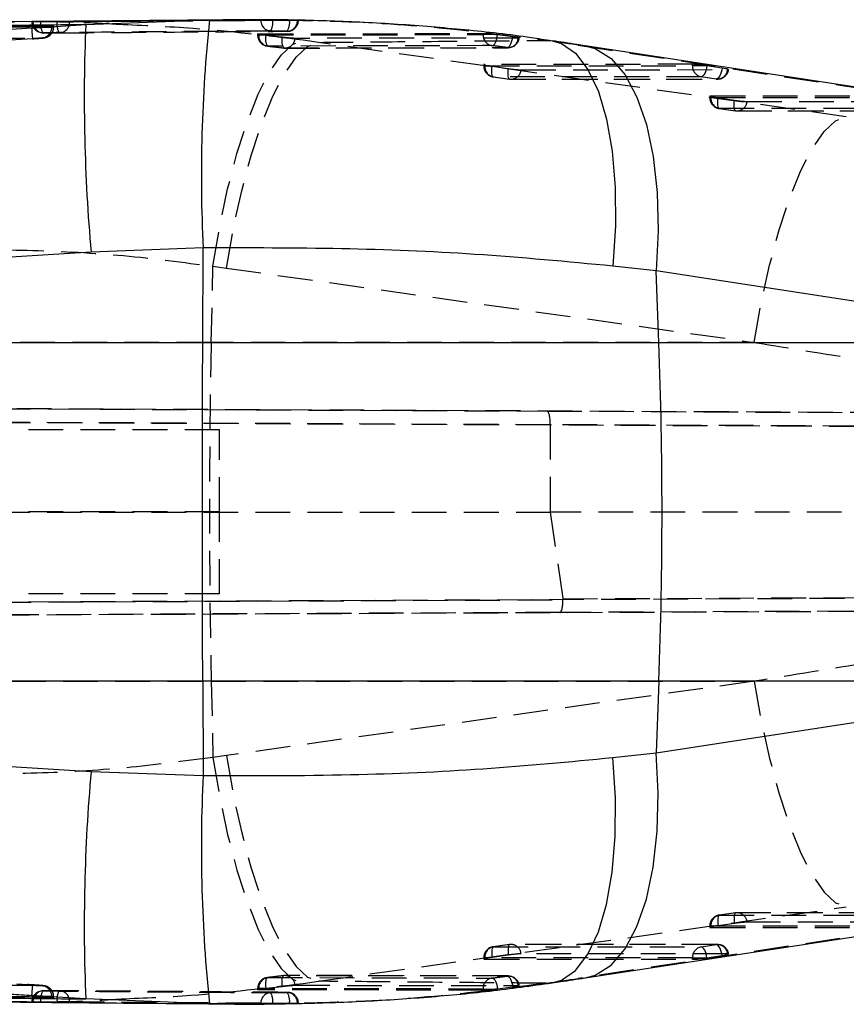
# Model space of a CAD drawing. Extents: x 30 to 368, y 7 to 290.
# Tile 10 of 13: x 306 to 336, y 135 to 171. Entities that reach past the tile are written whole.
import ezdxf

# ---------------------------------------------------------------- set-up
doc = ezdxf.new("R2010")
doc.units = 0
doc.linetypes.add('HIDDEN', pattern=[1.905, 1.27, -0.635])
doc.layers.get('0').update_dxf_attribs({"linetype": 'CONTINUOUS'})

msp = doc.modelspace()

# ---------------------------------------------------------------- linework, layer by layer
at = {"color": 7, "linetype": 'CONTINUOUS'}
for p, q in [((313.7942, 171.398), (305.3816, 171.3207)), ((308.669, 171.2198), (313.1927, 171.3921)), ((316.41, 171.3751), (316.3883, 171.375)), ((306.9997, 171.1187), (308.669, 171.2198)), ((306.9997, 171.1187), (307.0194, 171.1201)), ((307.4964, 171.1676), (307.427, 171.1693)), ((344.0291, 167.8356), (326.9262, 170.4495)), ((312.9601, 163.0543), (308.864, 162.9007)), ((312.9479, 159.6017), (312.9601, 163.0543)), ((329.5243, 162.2156), (327.9448, 162.3919)), ((329.6243, 159.6017), (329.5243, 162.2156)), ((346.6273, 159.6017), (329.5243, 162.2156)), ((254.8188, 159.6017), (312.9479, 159.6017)), ((312.9479, 159.6017), (329.6243, 159.6017)), ((329.6243, 159.6017), (346.6273, 159.6017)), ((312.9479, 147.2168), (254.8188, 147.2168)), ((329.6243, 147.2168), (312.9479, 147.2168)), ((312.9479, 147.2168), (312.9601, 143.7642)), ((329.6243, 147.2168), (329.5243, 144.6029)), ((329.5243, 144.6029), (346.6273, 147.2168)), ((346.6273, 147.2168), (329.6243, 147.2168)), ((327.9448, 144.4266), (329.5243, 144.6029)), ((308.864, 143.9178), (312.9601, 143.7642)), ((326.9262, 136.369), (344.0291, 138.9829)), ((308.669, 135.5987), (306.9997, 135.6998)), ((306.9997, 135.6998), (307.0194, 135.6984)), ((307.4964, 135.6509), (307.427, 135.6492)), ((313.1927, 135.4264), (308.669, 135.5987)), ((313.2442, 135.4269), (313.6415, 135.4237)), ((313.8007, 135.4322), (313.4823, 135.4291))]:
    msp.add_line(p, q, dxfattribs=at)
at = {"color": 8, "linetype": 'CONTINUOUS'}
for p, q in [((313.1927, 171.3921), (313.6817, 171.3884)), ((313.4823, 135.4291), (313.1927, 135.4264))]:
    msp.add_line(p, q, dxfattribs=at)
at = {"color": 7, "linetype": 'HIDDEN'}
for p, q in [((313.6817, 171.3884), (313.7942, 171.3876)), ((315.0669, 171.3945), (315.0669, 171.399)), ((315.505, 171.3945), (315.0669, 171.3945)), ((315.505, 171.3971), (316.1202, 171.3878)), ((315.505, 171.3971), (315.505, 171.3945)), ((316.1202, 171.3878), (316.2575, 171.3847)), ((316.1202, 171.3847), (316.1202, 171.3878)), ((316.2575, 171.3847), (316.1202, 171.3847)), ((306.7002, 171.3304), (306.7002, 171.329)), ((306.7767, 171.329), (306.7005, 171.329)), ((306.7767, 171.329), (306.7167, 171.3298)), ((306.7384, 171.3312), (306.7384, 171.329)), ((307.624, 171.3196), (307.0228, 171.3267)), ((307.427, 171.1435), (307.2951, 171.1418)), ((307.4992, 171.1418), (307.4992, 171.1657)), ((314.955, 170.8762), (314.955, 170.839)), ((315.1656, 170.839), (314.9557, 170.839)), ((314.9932, 170.8808), (323.1988, 170.9008)), ((314.9932, 170.8808), (314.9932, 170.839)), ((315.2602, 170.8277), (315.1656, 170.839)), ((315.8567, 170.7576), (315.2602, 170.8277)), ((317.1755, 170.5716), (316.6234, 170.6478)), ((323.1988, 170.857), (323.1988, 170.9008)), ((323.7194, 170.857), (323.1988, 170.857)), ((323.7194, 170.857), (323.7311, 170.8556)), ((323.7311, 170.8556), (324.2836, 170.7824)), ((324.5168, 170.732), (324.4837, 170.7299)), ((325.5111, 170.6446), (325.7208, 170.6316)), ((315.3157, 170.4356), (315.3206, 170.4355)), ((315.9092, 170.3666), (315.9144, 170.3665)), ((315.9585, 170.3609), (324.1199, 170.3749)), ((336.4818, 167.8544), (317.1755, 170.5716)), ((326.6781, 170.4683), (343.781, 167.8544)), ((326.6781, 170.4683), (326.9253, 170.4497)), ((323.2206, 169.7584), (323.2206, 169.7115)), ((323.4289, 169.7115), (323.2214, 169.7115)), ((330.8546, 169.7704), (323.2588, 169.7637)), ((323.2588, 169.7637), (323.2588, 169.7115)), ((323.2588, 169.7115), (330.8546, 169.7181)), ((323.5252, 169.6972), (324.1218, 169.6136)), ((324.5871, 169.5685), (332.1389, 169.5751)), ((330.8546, 169.7181), (330.8546, 169.7704)), ((331.3696, 169.7181), (330.8546, 169.7181)), ((331.9394, 169.632), (331.3868, 169.7155)), ((323.5703, 169.3094), (324.1669, 169.2259)), ((331.1722, 169.3159), (323.5763, 169.3093)), ((323.5763, 169.3093), (324.1729, 169.2258)), ((324.1729, 169.2258), (331.7247, 169.2324)), ((324.2236, 169.2219), (331.7754, 169.2285)), ((331.7247, 169.2324), (331.1722, 169.3159)), ((331.4862, 168.6013), (331.4862, 168.5543)), ((331.6945, 168.5543), (331.487, 168.5543)), ((338.5105, 168.6127), (331.5244, 168.6066)), ((331.5244, 168.6066), (331.5244, 168.5543)), ((331.5244, 168.5543), (338.5105, 168.5604)), ((331.7908, 168.54), (332.3874, 168.4565)), ((331.8359, 168.1523), (332.4325, 168.0688)), ((338.828, 168.1583), (331.8419, 168.1522)), ((331.8419, 168.1522), (332.4385, 168.0687)), ((332.8527, 168.4114), (339.7948, 168.4175)), ((332.4385, 168.0687), (339.3806, 168.0747)), ((332.4892, 168.0648), (339.4313, 168.0709)), ((313.258, 159.6017), (313.3178, 162.3864)), ((313.3178, 162.3864), (313.8113, 162.3188)), ((313.8113, 162.3188), (333.1175, 159.6017)), ((313.258, 159.6017), (296.4129, 159.6017)), ((333.1175, 159.6017), (313.258, 159.6017)), ((238.7057, 157.4703), (325.5405, 157.0914)), ((341.7065, 157.0205), (238.7061, 157.4699)), ((238.7021, 156.9699), (342.0235, 156.5191)), ((325.6551, 156.5909), (238.7876, 156.9699)), ((325.5405, 157.0914), (338.5848, 157.0343)), ((325.6551, 156.5918), (325.6551, 156.5909)), ((338.801, 156.5343), (325.6551, 156.5918)), ((325.6551, 156.5909), (325.6551, 153.396)), ((313.5581, 156.4093), (302.5964, 156.4093)), ((313.5581, 153.4093), (313.5581, 156.4093)), ((238.6785, 153.4092), (325.6551, 153.396)), ((313.5581, 153.4093), (302.5964, 153.4093)), ((313.5581, 150.4093), (313.5581, 153.4093)), ((325.6551, 153.396), (326.1187, 150.2287)), ((342.0235, 153.3935), (325.6551, 153.396)), ((342.1253, 150.265), (238.6444, 149.8134)), ((238.7278, 149.8135), (326.1209, 150.1948)), ((313.5581, 150.4093), (302.5964, 150.4093)), ((326.1187, 150.2287), (338.801, 150.2842)), ((238.6636, 149.3484), (341.8089, 149.7985)), ((338.5848, 149.7842), (326.0065, 149.7292)), ((326.0065, 149.7292), (238.6633, 149.3481)), ((296.4129, 147.2168), (313.258, 147.2168)), ((313.258, 147.2168), (313.3178, 144.4321)), ((313.258, 147.2168), (333.1175, 147.2168)), ((333.1175, 147.2168), (313.8113, 144.4997)), ((313.8113, 144.4997), (313.3178, 144.4321)), ((317.1755, 136.2469), (336.4818, 138.9641)), ((343.781, 138.9641), (326.6781, 136.3502)), ((332.4325, 138.7497), (331.8359, 138.6662)), ((332.4385, 138.7498), (331.8419, 138.6663)), ((331.8419, 138.6663), (338.828, 138.6602)), ((339.3806, 138.7438), (332.4385, 138.7498)), ((339.4313, 138.7476), (332.4892, 138.7537)), ((331.4862, 138.2642), (331.4862, 138.2172)), ((331.6945, 138.2642), (331.4862, 138.2642)), ((338.5105, 138.2581), (331.5244, 138.2642)), ((331.5244, 138.2642), (331.5244, 138.2119)), ((332.3874, 138.362), (331.7908, 138.2785)), ((339.7948, 138.401), (332.8527, 138.4071)), ((331.5244, 138.2119), (338.5105, 138.2058)), ((324.1669, 137.5926), (323.5703, 137.5091)), ((324.1729, 137.5927), (323.5763, 137.5092)), ((323.5763, 137.5092), (331.1722, 137.5026)), ((331.7247, 137.5861), (324.1729, 137.5927)), ((331.7754, 137.59), (324.2236, 137.5966)), ((331.1722, 137.5026), (331.7247, 137.5861)), ((324.1218, 137.2049), (323.5252, 137.1213)), ((332.1389, 137.2434), (324.5871, 137.25)), ((331.3868, 137.103), (331.9394, 137.1865)), ((323.2206, 137.107), (323.2206, 137.0601)), ((323.4289, 137.107), (323.2214, 137.107)), ((330.8546, 137.1004), (323.2588, 137.107)), ((323.2588, 137.107), (323.2588, 137.0548)), ((323.2588, 137.0548), (330.8546, 137.0481)), ((330.8546, 137.1004), (331.3696, 137.1004)), ((330.8546, 137.0481), (330.8546, 137.1004)), ((324.1199, 136.4436), (315.9585, 136.4596)), ((316.6234, 136.1707), (317.1755, 136.2469)), ((324.4837, 136.0886), (324.5192, 136.0859)), ((325.5111, 136.1739), (325.7258, 136.1876)), ((326.6781, 136.3502), (326.9253, 136.3688)), ((314.955, 135.9795), (314.955, 135.9424)), ((315.1656, 135.9795), (314.9557, 135.9795)), ((314.9932, 135.9795), (314.9932, 135.9377)), ((323.1988, 135.9177), (314.9932, 135.9377)), ((315.1656, 135.9795), (315.2602, 135.9908)), ((315.2602, 135.9908), (315.8567, 136.0609)), ((323.1988, 135.9615), (323.7194, 135.9615)), ((323.1988, 135.9177), (323.1988, 135.9615)), ((323.7311, 135.9629), (323.7194, 135.9615)), ((324.2836, 136.0361), (323.7311, 135.9629)), ((306.7002, 135.4895), (306.7002, 135.4881)), ((306.7767, 135.4895), (306.7002, 135.4895)), ((306.7384, 135.4895), (306.7384, 135.4873)), ((307.0228, 135.4918), (307.624, 135.4989)), ((307.2951, 135.6767), (307.427, 135.675)), ((307.4992, 135.6528), (307.4992, 135.6767)), ((313.1628, 135.4275), (313.2442, 135.4269)), ((313.6415, 135.4237), (313.8008, 135.4224)), ((315.505, 135.424), (315.0669, 135.424)), ((315.0669, 135.4195), (315.0669, 135.424)), ((316.1202, 135.4307), (315.505, 135.4214)), ((315.505, 135.424), (315.505, 135.4214)), ((316.2575, 135.4338), (316.1202, 135.4307)), ((316.1202, 135.4338), (316.2575, 135.4338)), ((316.1202, 135.4307), (316.1202, 135.4338)), ((316.2889, 135.4346), (316.2575, 135.4338)), ((316.41, 135.4434), (316.4454, 135.4425))]:
    msp.add_line(p, q, dxfattribs=at)
at = {"color": 7, "linetype": 'HIDDEN', "flags": 128}
for points in [[(313.3178, 162.3864), (313.5618, 163.8329), (313.8579, 165.2205), (314.1984, 166.5129), (314.5744, 167.6762), (314.976, 168.6798), (315.3926, 169.4975), (315.8134, 170.1077), (316.2273, 170.4946), (316.6234, 170.6478)], [(314.9932, 170.839), (319.0761, 170.8485), (323.1988, 170.857)], [(324.4837, 170.7299), (324.1447, 170.7295), (322.7697, 170.7276), (317.2697, 170.7194), (316.3224, 170.7178)], [(323.5241, 170.4538), (323.5569, 170.4617), (323.5901, 170.4847), (323.6224, 170.5219), (323.6526, 170.5718), (323.6795, 170.6326), (323.7021, 170.702), (323.7195, 170.7772), (323.7311, 170.8556)], [(324.074, 170.3814), (324.1068, 170.3893), (324.1401, 170.4122), (324.1727, 170.4493), (324.2032, 170.4992), (324.2304, 170.5599), (324.2535, 170.6291), (324.2715, 170.7042), (324.2836, 170.7824)], [(313.8113, 162.3188), (314.065, 163.7629), (314.3706, 165.1482), (314.7199, 166.4387), (315.104, 167.6003), (315.5126, 168.6028), (315.9352, 169.4198), (316.3606, 170.0299), (316.7777, 170.4172), (317.1755, 170.5716)], [(323.5241, 170.4538), (323.1805, 170.4531), (321.8057, 170.4503), (316.3069, 170.438), (315.3206, 170.4355)], [(315.9144, 170.3665), (316.2581, 170.3673), (317.6328, 170.37), (323.1316, 170.3798), (324.074, 170.3814)], [(323.5763, 169.3093), (323.5577, 169.3149), (323.5417, 169.3355), (323.5289, 169.3705), (323.5198, 169.4183), (323.5148, 169.4773), (323.514, 169.5452), (323.5175, 169.6195), (323.5252, 169.6972)], [(324.1729, 169.2258), (324.1543, 169.2314), (324.1383, 169.252), (324.1255, 169.2869), (324.1164, 169.3348), (324.1114, 169.3938), (324.1106, 169.4617), (324.1141, 169.5359), (324.1218, 169.6136)], [(331.3868, 169.7155), (331.3736, 169.6376), (331.3547, 169.5627), (331.3307, 169.4937), (331.3027, 169.4332), (331.2716, 169.3836), (331.2386, 169.3466), (331.2051, 169.3238), (331.1722, 169.3159)], [(331.9394, 169.632), (331.9262, 169.554), (331.9073, 169.4791), (331.8833, 169.4101), (331.8553, 169.3497), (331.8242, 169.3), (331.7912, 169.2631), (331.7577, 169.2402), (331.7247, 169.2324)], [(332.1389, 169.5751), (332.1657, 169.5763), (332.1771, 169.5795), (332.1726, 169.5848), (332.1524, 169.5919), (332.1174, 169.6005), (332.0688, 169.6103), (332.0087, 169.621), (331.9394, 169.632)], [(331.8419, 168.1522), (331.8233, 168.1578), (331.8073, 168.1784), (331.7945, 168.2134), (331.7854, 168.2612), (331.7804, 168.3202), (331.7796, 168.3881), (331.7831, 168.4623), (331.7908, 168.54)], [(332.4385, 168.0687), (332.4199, 168.0743), (332.4039, 168.0949), (332.3911, 168.1298), (332.382, 168.1777), (332.377, 168.2367), (332.3762, 168.3046), (332.3797, 168.3788), (332.3874, 168.4565)], [(333.1175, 159.6017), (333.3713, 161.0457), (333.6768, 162.4311), (334.0262, 163.7215), (334.4102, 164.8832), (334.8189, 165.8856), (335.2414, 166.7026), (335.6668, 167.3128), (336.0839, 167.7001), (336.4818, 167.8544)], [(333.1175, 147.2168), (333.3713, 145.7728), (333.6768, 144.3874), (334.0262, 143.097), (334.4102, 141.9353), (334.8189, 140.9329), (335.2414, 140.1159), (335.6668, 139.5057), (336.0839, 139.1184), (336.4818, 138.9641)], [(313.3178, 144.4321), (313.5618, 142.9856), (313.8579, 141.598), (314.1984, 140.3056), (314.5744, 139.1423), (314.976, 138.1387), (315.3926, 137.321), (315.8134, 136.7108), (316.2273, 136.3239), (316.6234, 136.1707)], [(313.8113, 144.4997), (314.065, 143.0556), (314.3706, 141.6703), (314.7199, 140.3798), (315.104, 139.2182), (315.5126, 138.2157), (315.9352, 137.3987), (316.3606, 136.7886), (316.7777, 136.4013), (317.1755, 136.2469)], [(331.8419, 138.6663), (331.8233, 138.6607), (331.8073, 138.6401), (331.7945, 138.6051), (331.7854, 138.5573), (331.7804, 138.4983), (331.7796, 138.4304), (331.7831, 138.3562), (331.7908, 138.2785)], [(332.4385, 138.7498), (332.4199, 138.7442), (332.4039, 138.7236), (332.3911, 138.6887), (332.382, 138.6408), (332.377, 138.5818), (332.3762, 138.5139), (332.3797, 138.4397), (332.3874, 138.362)], [(323.5763, 137.5092), (323.5577, 137.5036), (323.5417, 137.483), (323.5289, 137.448), (323.5198, 137.4002), (323.5148, 137.3412), (323.514, 137.2733), (323.5175, 137.199), (323.5252, 137.1213)], [(324.1729, 137.5927), (324.1543, 137.5871), (324.1383, 137.5665), (324.1255, 137.5316), (324.1164, 137.4837), (324.1114, 137.4247), (324.1106, 137.3568), (324.1141, 137.2826), (324.1218, 137.2049)], [(331.9394, 137.1865), (331.9262, 137.2645), (331.9073, 137.3394), (331.8833, 137.4084), (331.8553, 137.4688), (331.8242, 137.5185), (331.7912, 137.5554), (331.7577, 137.5783), (331.7247, 137.5861)], [(331.3868, 137.103), (331.3736, 137.1809), (331.3547, 137.2558), (331.3307, 137.3248), (331.3027, 137.3853), (331.2716, 137.4349), (331.2386, 137.4719), (331.2051, 137.4947), (331.1722, 137.5026)], [(331.9394, 137.1865), (332.0087, 137.1975), (332.0688, 137.2082), (332.1174, 137.218), (332.1524, 137.2266), (332.1726, 137.2337), (332.1771, 137.239), (332.1657, 137.2422), (332.1389, 137.2434)], [(315.8567, 136.0609), (315.8504, 136.139), (315.8481, 136.2136), (315.85, 136.282), (315.8561, 136.3414), (315.866, 136.3897), (315.8793, 136.4251), (315.8957, 136.4461), (315.9144, 136.452)], [(324.074, 136.4371), (323.7303, 136.4377), (322.3556, 136.4399), (316.8568, 136.45), (315.9144, 136.452)], [(324.074, 136.4371), (324.1068, 136.4292), (324.1401, 136.4063), (324.1727, 136.3692), (324.2032, 136.3193), (324.2304, 136.2586), (324.2535, 136.1894), (324.2715, 136.1143), (324.2836, 136.0361)], [(315.2602, 135.9908), (315.2544, 136.069), (315.2527, 136.1438), (315.2551, 136.2123), (315.2615, 136.2719), (315.2717, 136.3204), (315.2853, 136.3559), (315.3018, 136.377), (315.3206, 136.383)], [(315.3206, 136.383), (315.6642, 136.3821), (317.0389, 136.3788), (322.5378, 136.3667), (323.5241, 136.3647)], [(316.3224, 136.1007), (316.6649, 136.1001), (318.0399, 136.0978), (323.5398, 136.0898), (324.4837, 136.0886)], [(323.5241, 136.3647), (323.5569, 136.3568), (323.5901, 136.3338), (323.6224, 136.2966), (323.6526, 136.2467), (323.6795, 136.1859), (323.7021, 136.1165), (323.7195, 136.0413), (323.7311, 135.9629)], [(323.1988, 135.9615), (319.0761, 135.97), (314.9932, 135.9795)]]:
    msp.add_lwpolyline(points, dxfattribs=at)
at = {"color": 8, "linetype": 'CONTINUOUS', "flags": 128}
for points in [[(325.7208, 170.6316), (326.0698, 170.531), (326.5823, 170.1733), (327.0346, 169.5812), (327.4143, 168.7708), (327.7111, 167.7644), (327.9168, 166.5894), (328.0259, 165.278), (328.0353, 163.8659), (327.9448, 162.3919)], [(326.9253, 170.4497), (327.3013, 170.3457), (327.8769, 169.9814), (328.3895, 169.3853), (328.8251, 168.5734), (329.1719, 167.5679), (329.4205, 166.3959), (329.5642, 165.0891), (329.5991, 163.683), (329.5243, 162.2156)], [(325.7258, 136.1876), (326.0698, 136.2875), (326.5823, 136.6452), (327.0346, 137.2373), (327.4143, 138.0477), (327.7111, 139.0541), (327.9168, 140.2291), (328.0259, 141.5405), (328.0353, 142.9526), (327.9448, 144.4266)], [(326.9253, 136.3688), (327.3013, 136.4728), (327.8769, 136.8371), (328.3895, 137.4332), (328.8251, 138.2451), (329.1719, 139.2506), (329.4205, 140.4226), (329.5642, 141.7294), (329.5991, 143.1355), (329.5243, 144.6029)]]:
    msp.add_lwpolyline(points, dxfattribs=at)
at = {"color": 7, "linetype": 'CONTINUOUS', "flags": 128}
msp.add_lwpolyline([(312.9479, 147.2168), (312.9432, 148.7624), (312.9398, 150.3101), (312.9378, 151.8593), (312.9371, 153.4093), (312.9378, 154.9592), (312.9398, 156.5084), (312.9432, 158.0561), (312.9479, 159.6017)], dxfattribs=at)
at = {"color": 7, "linetype": 'CONTINUOUS'}
for centre, radius, start, end in [((367.676, 165.6998), 54.7798, 174.03547, 182.76809), ((372.628, 168.5575), 64.0144, 177.616408, 185.069692), ((167.5104, 153.4093), 162.2321, 357.812483, 2.187517), ((372.628, 138.261), 64.0144, 174.930308, 182.383592), ((367.676, 141.1187), 54.7798, 177.23191, 185.96453)]:
    msp.add_arc(centre, radius, start, end, dxfattribs=at)
at = {"color": 7, "linetype": 'HIDDEN'}
for centre, radius, start, end in [((315.4561, 171.3773), 0.3896, 177.46023, 266.2061), ((314.8509, 171.305), 0.6602, 331.3655, 7.79845), ((315.5144, 171.2998), 0.6117, 328.34157, 7.97685), ((316.0244, 171.3645), 0.3858, 271.59124, 1.57931), ((316.0423, 171.3847), 0.406, 270.38595, 0), ((307.1062, 171.329), 0.406, 180, 269.59513), ((307.1274, 171.3117), 0.3894, 177.45549, 266.54539), ((307.5668, 171.226), 0.5533, 169.50875, 213.20576), ((307.0367, 171.1262), 0.3907, 276.88228, 2.5319), ((308.1621, 171.2151), 0.5481, 169.00833, 213.00137), ((307.6892, 171.3025), 0.3862, 271.95045, 1.87835), ((315.361, 170.839), 0.406, 180, 263.59156), ((315.3867, 170.8237), 0.3938, 177.77256, 260.33814), ((315.6965, 170.6894), 0.4576, 162.4077, 213.68481), ((316.2893, 170.6167), 0.455, 161.96572, 213.33913), ((315.9459, 170.7425), 0.3773, 265.20682, 356.24371), ((323.5925, 170.8418), 0.394, 177.78534, 260.00982), ((324.1078, 170.7567), 0.3768, 264.84614, 355.92447), ((324.1192, 170.7843), 0.406, 270.08979, 352.98992), ((315.9576, 170.7697), 0.406, 263.15506, 270.11646), ((323.6266, 169.7115), 0.406, 180, 262.03091), ((323.6535, 169.6967), 0.395, 177.85203, 258.72961), ((324.2995, 175.2429), 5.5995, 261.05535, 262.05176), ((324.7709, 173.8892), 4.3246, 261.36702, 267.56344), ((324.2126, 169.5995), 0.3758, 263.94044, 355.28194), ((331.2493, 169.7033), 0.395, 177.84947, 258.73216), ((330.5003, 163.8519), 5.9302, 81.40267, 81.56994), ((331.7644, 169.606), 0.3758, 263.93626, 355.28583), ((331.7751, 169.6345), 0.406, 270.04999, 352.32875), ((324.2232, 169.6279), 0.406, 262.03091, 270.04999), ((331.8922, 168.5543), 0.406, 180, 262.03091), ((331.9191, 168.5395), 0.395, 177.84948, 258.73228), ((332.5608, 174.0576), 5.5711, 261.0539, 262.05539), ((333.0365, 172.7321), 4.3246, 261.36693, 267.56319), ((332.4782, 168.4423), 0.3758, 263.93799, 355.28627), ((332.4888, 168.4708), 0.406, 262.03091, 270.04999), ((602.2563, 153.4093), 289.0647, 178.772502, 181.227498), ((331.8922, 138.2642), 0.406, 97.96909, 180), ((331.9191, 138.279), 0.395, 101.26772, 182.15052), ((332.4888, 138.3477), 0.406, 89.95001, 97.96909), ((332.4782, 138.3762), 0.3758, 4.71373, 96.06201), ((332.5608, 132.7609), 5.5711, 97.94461, 98.9461), ((333.0365, 134.0864), 4.3246, 92.43681, 98.63307), ((323.6266, 137.107), 0.406, 97.96909, 180), ((323.6535, 137.1218), 0.395, 101.27039, 182.14797), ((324.2232, 137.1906), 0.406, 89.95001, 97.96909), ((324.2126, 137.219), 0.3758, 4.71806, 96.05956), ((331.7644, 137.2125), 0.3758, 4.71417, 96.06374), ((331.7751, 137.184), 0.406, 7.67125, 89.95001), ((324.7709, 132.9293), 4.3246, 92.43656, 98.63298), ((331.2493, 137.1152), 0.395, 101.26784, 182.15053), ((324.2995, 131.5756), 5.5995, 97.94824, 98.94465), ((330.5003, 142.9666), 5.9302, 278.43006, 278.59733), ((315.9576, 136.0488), 0.406, 89.88354, 96.84494), ((315.9459, 136.076), 0.3773, 3.75629, 94.79318), ((324.1078, 136.0618), 0.3768, 4.07553, 95.15386), ((324.1192, 136.0342), 0.406, 7.03164, 89.91021), ((307.037, 135.6926), 0.3904, 357.41911, 83.05835), ((315.361, 135.9795), 0.406, 96.40844, 180), ((315.3867, 135.9948), 0.3938, 99.66186, 182.22744), ((323.5925, 135.9767), 0.394, 99.99018, 182.21466), ((307.1062, 135.4895), 0.406, 90.40487, 180), ((307.1274, 135.5068), 0.3894, 93.45461, 182.54451), ((307.5668, 135.5925), 0.5533, 146.79424, 190.49125), ((308.1621, 135.6034), 0.5481, 146.99863, 190.99167), ((307.6892, 135.516), 0.3862, 358.12165, 88.04955), ((315.4561, 135.4412), 0.3896, 93.7939, 182.53977), ((314.8509, 135.5135), 0.6602, 352.20155, 28.6345), ((316.0244, 135.454), 0.3858, 358.42069, 88.40876), ((315.5144, 135.5187), 0.6117, 352.02315, 31.65843), ((316.0423, 135.4338), 0.406, 0, 89.61405)]:
    msp.add_arc(centre, radius, start, end, dxfattribs=at)
for centre, major_axis, ratio, start_param, end_param in [((315.7628, 170.4702), (25.6087, -3.2146), 0.0579513, 1.13776, 1.1875691), ((323.6266, 169.7076), (0.406, -0.051), 0.0579541, 2.7117281, 4.2109986), ((331.2225, 169.7142), (0.406, -0.051), 0.0579541, 1.2071142, 2.7117281), ((331.8922, 168.5505), (0.406, -0.051), 0.0579541, 2.7117281, 4.2109986), ((400.6496, 153.4093), (443.2347, -70.9043), 0.0102601, 4.5610728, 4.5707147), ((325.5383, 156.5914), (0.0022, 0.5), 0.2336851, 4.7142975, 6.2832013), ((326.0043, 150.2292), (-0.0022, 0.5), 0.2335358, 3.1415766, 4.6425395), ((324.9559, 150.2246), (1.1649, -0.0334), 0.4279984, 0.007131, 0.0750721), ((400.6496, 153.4093), (443.2347, 70.9043), 0.0102601, 1.7124706, 1.7221125), ((331.8922, 138.268), (0.406, 0.051), 0.0579541, 2.0721867, 3.5714572), ((323.6266, 137.1109), (0.406, 0.051), 0.0579541, 2.0721867, 3.5714572), ((331.2225, 137.1043), (0.406, 0.051), 0.0579541, 3.5714572, 5.0760711), ((315.7628, 136.3483), (25.6087, 3.2146), 0.0579513, 5.0956162, 5.1454253)]:
    msp.add_ellipse(centre, major_axis=major_axis, ratio=ratio, start_param=start_param, end_param=end_param, dxfattribs=at)
for points, knots in [([(306.7384, 171.3312), (308.1264, 171.3433), (310.9026, 171.3677), (313.6788, 171.3886), (315.0669, 171.399)], [0, 0, 0, 0, 0.4999998, 1, 1, 1, 1]), ([(306.7384, 171.329), (308.2064, 171.3414), (309.8698, 171.3554), (312.646, 171.377), (313.9541, 171.3865), (315.0669, 171.3945)], [0, 0, 0, 0, 0.5287945, 0.599175, 1, 1, 1, 1]), ([(316.3883, 171.375), (316.2823, 171.3743), (315.7182, 171.3706), (313.3214, 171.3547), (310.6563, 171.3355), (308.4494, 171.3181), (308.0752, 171.3152)], [0, 0, 0, 0, 0.0382325, 0.2035782, 0.8649613, 1, 1, 1, 1]), ([(313.7942, 171.3876), (314.9518, 171.3888), (317.4935, 171.3914), (321.4564, 171.1678), (324.1291, 170.8229), (325.5111, 170.6446)], [0, 0, 0, 0, 0.28768294, 0.63166029, 1, 1, 1, 1]), ([(315.0669, 171.399), (315.0903, 171.3991), (315.1371, 171.3993), (315.2518, 171.3991), (315.3793, 171.3983), (315.4649, 171.3975), (315.505, 171.3971)], [0, 0, 0, 0, 0.257937, 0.5158735, 0.7738137, 1, 1, 1, 1]), ([(315.505, 171.3945), (315.6437, 171.3927), (315.8491, 171.3899), (316.0538, 171.386), (316.1202, 171.3847)], [0, 0, 0, 0, 0.6759522, 1, 1, 1, 1]), ([(316.2575, 171.3847), (316.2936, 171.3837), (316.3659, 171.3817), (316.4344, 171.3787), (316.4436, 171.3773), (316.4482, 171.3766)], [0, 0, 0, 0, 0.3334534, 0.6669077, 1, 1, 1, 1]), ([(309.8667, 171.2232), (309.4129, 171.251), (307.9306, 171.3419), (306.4257, 171.3192), (305.3815, 171.3034)], [0, 0, 0, 0, 0.3061425, 1, 1, 1, 1]), ([(306.7032, 171.3304), (306.7022, 171.3304), (306.695, 171.3307), (306.7147, 171.331), (306.7357, 171.3312), (306.7384, 171.3312)], [0, 0, 0, 0, 0.1161049, 0.8882955, 1, 1, 1, 1]), ([(306.7379, 170.7049), (306.7358, 170.7099), (306.7316, 170.7198), (306.7212, 170.8129), (306.71, 170.9451), (306.7031, 171.0489), (306.6998, 171.0989)], [0, 0, 0, 0, 0.2543265, 0.5086585, 0.7629922, 1, 1, 1, 1]), ([(306.721, 170.704), (306.7599, 170.7063), (306.8471, 170.7116), (306.9745, 170.7206), (307.0921, 170.7321), (307.1402, 170.7332), (307.2386, 170.7605), (307.3191, 170.7987), (307.4128, 170.8789), (307.4864, 171.0022), (307.4935, 171.097), (307.4968, 171.1409)], [0, 0, 0, 0, 0.1012498, 0.2267758, 0.3582887, 0.5193453, 0.5654157, 0.636747, 0.7528568, 0.8854111, 1, 1, 1, 1]), ([(307.0228, 171.3267), (306.9808, 171.3271), (306.8951, 171.3278), (306.817, 171.3285), (306.7831, 171.3289), (306.7767, 171.329)], [0, 0, 0, 0, 0.4374814, 0.8929443, 1, 1, 1, 1]), ([(307.0194, 171.1201), (307.0779, 171.1221), (307.2143, 171.1268), (307.3806, 171.1337), (307.4881, 171.1395), (307.5152, 171.1433), (307.4568, 171.1434), (307.427, 171.1435)], [0, 0, 0, 0, 0.1567478, 0.3656497, 0.5744341, 0.7830949, 1, 1, 1, 1]), ([(315.4303, 170.9886), (315.3158, 170.9878), (314.7432, 170.9837), (312.3383, 170.9661), (309.6773, 170.9452), (307.4745, 170.9262), (307.1039, 170.923)], [0, 0, 0, 0, 0.04126, 0.2063006, 0.8664634, 1, 1, 1, 1]), ([(316.6234, 170.6478), (315.2859, 170.8121), (313.0569, 171.086), (310.7782, 171.184), (309.8667, 171.2232)], [0, 0, 0, 0, 0.6000133, 1, 1, 1, 1]), ([(316.0351, 170.9788), (315.9699, 170.9801), (315.7686, 170.984), (315.5667, 170.9867), (315.4303, 170.9886)], [0, 0, 0, 0, 0.3240511, 1, 1, 1, 1]), ([(306.7379, 170.7049), (296.3511, 170.0724), (277.1404, 168.9025), (257.9305, 167.7211), (249.107, 167.1784)], [0, 0, 0, 0, 0.54067974, 1, 1, 1, 1]), ([(299.4588, 170.6371), (300.7297, 170.6551), (303.2711, 170.6911), (305.8128, 170.7226), (307.0835, 170.7384)], [0, 0, 0, 0, 0.5000429, 1, 1, 1, 1]), ([(307.0835, 170.7384), (307.0979, 170.7383), (307.1259, 170.7382), (307.1129, 170.7344), (307.0619, 170.7286), (306.9749, 170.7211), (306.8627, 170.7128), (306.7795, 170.7076), (306.7379, 170.7049)], [0, 0, 0, 0, 0.1728879, 0.3382703, 0.5036885, 0.6691326, 0.8345714, 1, 1, 1, 1]), ([(307.1039, 170.923), (307.1742, 170.9224), (307.3736, 170.9209), (307.5731, 170.9183), (307.7024, 170.9166)], [0, 0, 0, 0, 0.3520664, 1, 1, 1, 1]), ([(307.7024, 170.9166), (309.1046, 170.9278), (311.8821, 170.9502), (314.6597, 170.9693), (316.0351, 170.9788)], [0, 0, 0, 0, 0.5048413, 1, 1, 1, 1]), ([(315.1656, 170.839), (315.1276, 170.8441), (315.0516, 170.8541), (314.9786, 170.8669), (314.948, 170.8762), (314.9602, 170.8803), (314.9854, 170.8807), (314.9932, 170.8808)], [0, 0, 0, 0, 0.225531, 0.4510727, 0.6758693, 0.8993873, 1, 1, 1, 1]), ([(316.3224, 170.7178), (316.3186, 170.7178), (316.2946, 170.7179), (316.2311, 170.7208), (316.1145, 170.7299), (315.9832, 170.7427), (315.8975, 170.7528), (315.8567, 170.7576)], [0, 0, 0, 0, 0.0467779, 0.290648, 0.5344994, 0.7783667, 1, 1, 1, 1]), ([(317.1755, 170.5716), (318.2039, 170.5812), (320.6119, 170.6039), (323.3947, 170.6276), (325.1486, 170.6417), (325.5111, 170.6446)], [0, 0, 0, 0, 0.37161697, 0.87012281, 1, 1, 1, 1]), ([(323.1988, 170.9008), (323.222, 170.9004), (323.2686, 170.8995), (323.3826, 170.8918), (323.5141, 170.8802), (323.6313, 170.8679), (323.6968, 170.8598), (323.7194, 170.857)], [0, 0, 0, 0, 0.22017979, 0.44033471, 0.66106916, 0.88312902, 1, 1, 1, 1]), ([(324.2836, 170.7824), (324.3191, 170.7774), (324.3945, 170.7666), (324.4756, 170.7515), (324.5207, 170.7402), (324.5176, 170.7367), (324.5165, 170.7355)], [0, 0, 0, 0, 0.26005874, 0.55168124, 0.84330035, 1, 1, 1, 1]), ([(315.3206, 170.4355), (315.4097, 170.4254), (315.6077, 170.403), (315.8055, 170.3795), (315.9144, 170.3665)], [0, 0, 0, 0, 0.4498227, 1, 1, 1, 1]), ([(324.074, 170.3814), (323.9996, 170.3914), (323.8164, 170.4161), (323.6331, 170.4397), (323.5241, 170.4538)], [0, 0, 0, 0, 0.4058352, 1, 1, 1, 1]), ([(300.1592, 162.7944), (301.2568, 162.8643), (303.4518, 163.0042), (306.7574, 162.992), (310.0613, 162.8165), (312.2323, 162.5298), (313.3178, 162.3864)], [0, 0, 0, 0, 0.2470936, 0.494173, 0.7470895, 1, 1, 1, 1]), ([(313.3178, 144.4321), (312.2578, 144.2916), (310.1377, 144.0107), (306.8614, 143.8295), (303.5304, 143.8104), (301.283, 143.9529), (300.1592, 144.0241)], [0, 0, 0, 0, 0.24701765, 0.49403894, 0.74701241, 1, 1, 1, 1]), ([(249.1069, 139.6401), (259.4933, 139.0015), (278.7033, 137.8204), (297.9141, 136.6508), (306.738, 136.1135)], [0, 0, 0, 0, 0.540679, 1, 1, 1, 1]), ([(315.9144, 136.452), (315.8055, 136.439), (315.6077, 136.4155), (315.4097, 136.3931), (315.3206, 136.383)], [0, 0, 0, 0, 0.5501773, 1, 1, 1, 1]), ([(323.5241, 136.3647), (323.6331, 136.3788), (323.8164, 136.4024), (323.9996, 136.4271), (324.074, 136.4371)], [0, 0, 0, 0, 0.5941648, 1, 1, 1, 1]), ([(307.0842, 136.0801), (305.8132, 136.0959), (303.2714, 136.1273), (300.7298, 136.1634), (299.459, 136.1814)], [0, 0, 0, 0, 0.500012, 1, 1, 1, 1]), ([(307.4926, 135.6767), (307.4941, 135.6987), (307.4987, 135.7645), (307.4596, 135.8622), (307.3969, 135.9524), (307.3269, 136.0121), (307.261, 136.0485), (307.2064, 136.0677), (307.1691, 136.0763), (307.1425, 136.0809), (307.0987, 136.0867), (307.0245, 136.0936), (306.8842, 136.1044), (306.7238, 136.1146), (306.6139, 136.1212), (306.5538, 136.1249)], [0, 0, 0, 0, 0.0500062, 0.149847, 0.2313161, 0.3003212, 0.3579893, 0.4035118, 0.4339711, 0.4591122, 0.4988069, 0.6370663, 0.7476824, 0.8620785, 1, 1, 1, 1]), ([(306.6998, 135.7196), (306.7031, 135.7696), (306.71, 135.8734), (306.7213, 136.0056), (306.7316, 136.0987), (306.7359, 136.1086), (306.738, 136.1135)], [0, 0, 0, 0, 0.2370091, 0.4913401, 0.7456717, 1, 1, 1, 1]), ([(306.738, 136.1135), (306.7809, 136.1108), (306.8654, 136.1055), (306.9782, 136.0971), (307.0641, 136.0897), (307.114, 136.084), (307.1253, 136.0803), (307.0978, 136.0802), (307.0842, 136.0801)], [0, 0, 0, 0, 0.17098093, 0.33675339, 0.5024976, 0.66822742, 0.83520586, 1, 1, 1, 1]), ([(309.9649, 135.6024), (310.8178, 135.6381), (313.0641, 135.7322), (315.2608, 136.0028), (316.6234, 136.1707)], [0, 0, 0, 0, 0.379684, 1, 1, 1, 1]), ([(325.5111, 136.1739), (324.2412, 136.0082), (321.6787, 135.6738), (317.7283, 135.4318), (315.0702, 135.4321), (313.8007, 135.4322)], [0, 0, 0, 0, 0.3391357, 0.6843803, 1, 1, 1, 1]), ([(315.8567, 136.0609), (315.8676, 136.0623), (315.9226, 136.0689), (316.0266, 136.0802), (316.1562, 136.0921), (316.2609, 136.0995), (316.303, 136.1003), (316.3224, 136.1007)], [0, 0, 0, 0, 0.0605282, 0.3043328, 0.5481581, 0.7919905, 1, 1, 1, 1]), ([(325.5111, 136.1739), (325.1285, 136.177), (323.4038, 136.1909), (320.621, 136.2146), (318.2329, 136.237), (317.1755, 136.2469)], [0, 0, 0, 0, 0.1370791, 0.6179388, 1, 1, 1, 1]), ([(324.517, 136.0831), (324.5173, 136.0814), (324.5181, 136.0773), (324.4673, 136.0652), (324.3852, 136.0505), (324.3144, 136.0404), (324.2836, 136.0361)], [0, 0, 0, 0, 0.1917383, 0.4834824, 0.7752298, 1, 1, 1, 1]), ([(307.7024, 135.9019), (307.5731, 135.9002), (307.3736, 135.8976), (307.1742, 135.8961), (307.1039, 135.8955)], [0, 0, 0, 0, 0.6479336, 1, 1, 1, 1]), ([(307.1039, 135.8955), (307.2184, 135.8945), (307.791, 135.8895), (310.1958, 135.8691), (312.8567, 135.8484), (315.0597, 135.8326), (315.4303, 135.8299)], [0, 0, 0, 0, 0.0412601, 0.2063008, 0.8664635, 1, 1, 1, 1]), ([(316.0351, 135.8397), (315.9206, 135.8405), (315.348, 135.8443), (312.9431, 135.861), (310.28, 135.8808), (308.0751, 135.8989), (307.7024, 135.9019)], [0, 0, 0, 0, 0.04122903, 0.20614516, 0.86580995, 1, 1, 1, 1]), ([(314.9932, 135.9377), (314.9754, 135.938), (314.9522, 135.9383), (314.9584, 135.9416), (314.9598, 135.9424)], [0, 0, 0, 0, 0.7686409, 1, 1, 1, 1]), ([(314.9661, 135.9474), (314.981, 135.9509), (315.0109, 135.9578), (315.0898, 135.9696), (315.147, 135.9771), (315.1656, 135.9795)], [0, 0, 0, 0, 0.4014176, 0.80502679, 1, 1, 1, 1]), ([(315.4303, 135.8299), (315.5667, 135.8318), (315.7686, 135.8345), (315.9699, 135.8384), (316.0351, 135.8397)], [0, 0, 0, 0, 0.6759489, 1, 1, 1, 1]), ([(323.7194, 135.9615), (323.6752, 135.9562), (323.5869, 135.9456), (323.4471, 135.9321), (323.3229, 135.9224), (323.2409, 135.9181), (323.2092, 135.9178), (323.1988, 135.9177)], [0, 0, 0, 0, 0.223675, 0.4473553, 0.6702229, 0.8916865, 1, 1, 1, 1]), ([(305.3789, 135.5154), (306.3717, 135.5003), (307.9107, 135.4768), (309.4268, 135.5695), (309.9649, 135.6024)], [0, 0, 0, 0, 0.6451078, 1, 1, 1, 1]), ([(306.7384, 135.4873), (306.7205, 135.4875), (306.6973, 135.4877), (306.7036, 135.488), (306.705, 135.4881)], [0, 0, 0, 0, 0.7725694, 1, 1, 1, 1]), ([(306.7116, 135.4886), (306.7262, 135.4888), (306.743, 135.4891), (306.7729, 135.4895), (306.7767, 135.4895)], [0, 0, 0, 0, 0.873602, 1, 1, 1, 1]), ([(315.0669, 135.424), (313.5989, 135.4347), (311.9434, 135.4468), (309.1673, 135.4689), (307.8591, 135.48), (306.7384, 135.4895)], [0, 0, 0, 0, 0.5287948, 0.5962831, 1, 1, 1, 1]), ([(315.0669, 135.4195), (313.6788, 135.4299), (310.9026, 135.4508), (308.1264, 135.4752), (306.7384, 135.4873)], [0, 0, 0, 0, 0.5000001, 1, 1, 1, 1]), ([(306.7767, 135.4895), (306.8069, 135.4898), (306.8675, 135.4905), (306.9614, 135.4913), (307.0142, 135.4917), (307.0228, 135.4918)], [0, 0, 0, 0, 0.4555785, 0.9111598, 1, 1, 1, 1]), ([(307.427, 135.675), (307.456, 135.6751), (307.5141, 135.6752), (307.4905, 135.6788), (307.3853, 135.6846), (307.2191, 135.6915), (307.0803, 135.6963), (307.0194, 135.6984)], [0, 0, 0, 0, 0.2088318, 0.4190393, 0.6277413, 0.8365622, 1, 1, 1, 1]), ([(308.0752, 135.5033), (308.1891, 135.5024), (308.7612, 135.4979), (311.1661, 135.4793), (313.8304, 135.4603), (316.0366, 135.4458), (316.41, 135.4434)], [0, 0, 0, 0, 0.0410063, 0.2059204, 0.8655766, 1, 1, 1, 1]), ([(315.505, 135.4214), (315.4592, 135.421), (315.3676, 135.4201), (315.2364, 135.4194), (315.1299, 135.4192), (315.087, 135.4194), (315.0669, 135.4195)], [0, 0, 0, 0, 0.2579476, 0.5158962, 0.7738251, 1, 1, 1, 1]), ([(316.1202, 135.4338), (316.0538, 135.4325), (315.8491, 135.4286), (315.6437, 135.4258), (315.505, 135.424)], [0, 0, 0, 0, 0.3240478, 1, 1, 1, 1]), ([(316.4429, 135.4418), (316.443, 135.4414), (316.4433, 135.4405), (316.3972, 135.4381), (316.3377, 135.4362), (316.3104, 135.4353)], [0, 0, 0, 0, 0.2605866, 0.6613784, 1, 1, 1, 1])]:
    msp.add_open_spline(points, degree=3, knots=knots, dxfattribs=at)
at = {"color": 7, "linetype": 'CONTINUOUS'}
for points, knots in [([(325.7199, 170.6211), (325.4669, 170.6619), (324.4274, 170.8295), (322.5419, 171.0358), (320.0918, 171.2424), (317.6237, 171.3598), (315.4853, 171.41), (314.1704, 171.3957), (313.6817, 171.3903)], [0, 0, 0, 0, 0.0665628, 0.273527, 0.478101, 0.6794493, 0.8808553, 1, 1, 1, 1]), ([(316.4482, 171.3766), (316.4482, 171.3766), (316.4575, 171.376), (316.4376, 171.3753), (316.4152, 171.3751), (316.41, 171.3751)], [0, 0, 0, 0, 0.000818, 0.7716318, 1, 1, 1, 1]), ([(254.6142, 167.9183), (254.8495, 167.9328), (256.1648, 168.0136), (261.1027, 168.3169), (278.2289, 169.3671), (294.2758, 170.3432), (306.6998, 171.0989)], [0, 0, 0, 0, 0.0135521, 0.075758, 0.284419, 1, 1, 1, 1]), ([(307.427, 171.1693), (306.1557, 171.1539), (303.6131, 171.1231), (301.0706, 171.0877), (299.7993, 171.0701)], [0, 0, 0, 0, 0.4999998, 1, 1, 1, 1]), ([(308.669, 171.2198), (307.4506, 171.2054), (304.9729, 171.1761), (302.103, 171.1382), (300.4511, 171.1148), (300.0603, 171.1093)], [0, 0, 0, 0, 0.4248119, 0.8639418, 1, 1, 1, 1]), ([(306.6998, 171.0989), (306.8008, 171.1054), (306.9034, 171.1119), (306.9982, 171.1186), (306.9997, 171.1187)], [0, 0, 0, 0, 0.9846088, 1, 1, 1, 1]), ([(307.0194, 171.1201), (307.078, 171.1243), (307.2147, 171.1343), (307.3786, 171.1486), (307.4862, 171.1603), (307.4895, 171.1641), (307.4909, 171.1657)], [0, 0, 0, 0, 0.2145905, 0.5006538, 0.7865417, 1, 1, 1, 1]), ([(308.0752, 171.3152), (308.053, 171.3151), (308.0077, 171.315), (307.8957, 171.3159), (307.764, 171.3175), (307.6701, 171.3189), (307.6248, 171.3196), (307.624, 171.3196)], [0, 0, 0, 0, 0.240527, 0.4921204, 0.7437364, 0.9953373, 1, 1, 1, 1]), ([(326.9262, 170.4495), (326.8272, 170.4646), (326.4316, 170.525), (326.0297, 170.5853), (325.7283, 170.6305)], [0, 0, 0, 0, 0.2500528, 1, 1, 1, 1]), ([(308.864, 162.9007), (298.4143, 162.2658), (280.399, 161.1713), (262.3843, 160.0659), (254.8188, 159.6017)], [0, 0, 0, 0, 0.5800414, 1, 1, 1, 1]), ([(327.9448, 162.3919), (326.2757, 162.5505), (323.0597, 162.8562), (317.9882, 163.0609), (314.648, 163.0565), (312.9601, 163.0543)], [0, 0, 0, 0, 0.3480157, 0.6705321, 1, 1, 1, 1]), ([(254.8188, 147.2168), (262.3843, 146.7526), (280.399, 145.6472), (298.4143, 144.5527), (308.864, 143.9178)], [0, 0, 0, 0, 0.4199586, 1, 1, 1, 1]), ([(312.9601, 143.7642), (314.7619, 143.7628), (318.2075, 143.7602), (323.2692, 143.9784), (326.3754, 144.2762), (327.9448, 144.4266)], [0, 0, 0, 0, 0.3516038, 0.6723842, 1, 1, 1, 1]), ([(306.6998, 135.7196), (306.4473, 135.7349), (305.1147, 135.8158), (299.462, 136.1591), (285.5084, 137.008), (269.4791, 137.9873), (257.7701, 138.7064), (254.6142, 138.9002)], [0, 0, 0, 0, 0.0145447, 0.0767506, 0.3255746, 0.8182255, 1, 1, 1, 1]), ([(313.4822, 135.4246), (313.5411, 135.4233), (314.4156, 135.4035), (316.1191, 135.4219), (318.5787, 135.4922), (321.0288, 135.6475), (323.424, 135.8688), (324.9676, 136.0843), (325.7246, 136.19)], [0, 0, 0, 0, 0.01414716, 0.21026044, 0.40783562, 0.60660775, 0.80705051, 1, 1, 1, 1]), ([(325.7283, 136.188), (325.829, 136.2031), (326.2319, 136.2633), (326.6286, 136.3237), (326.9262, 136.369)], [0, 0, 0, 0, 0.24996829, 1, 1, 1, 1]), ([(307.427, 135.6492), (306.1557, 135.6646), (303.6131, 135.6954), (301.0706, 135.7308), (299.7993, 135.7484)], [0, 0, 0, 0, 0.4999998, 1, 1, 1, 1]), ([(300.0603, 135.7092), (300.4511, 135.7037), (302.1339, 135.6799), (305.0037, 135.642), (307.4814, 135.6127), (308.669, 135.5987)], [0, 0, 0, 0, 0.1360562, 0.5859232, 1, 1, 1, 1]), ([(306.9997, 135.6998), (306.9795, 135.7012), (306.8835, 135.708), (306.7808, 135.7145), (306.6998, 135.7196)], [0, 0, 0, 0, 0.2104039, 1, 1, 1, 1]), ([(305.3789, 135.4972), (306.5908, 135.4844), (309.1691, 135.4571), (311.7794, 135.4378), (313.1628, 135.4275)], [0, 0, 0, 0, 0.4700115, 1, 1, 1, 1]), ([(307.0194, 135.6984), (307.078, 135.6942), (307.2147, 135.6842), (307.3786, 135.6699), (307.4862, 135.6582), (307.4895, 135.6544), (307.4909, 135.6528)], [0, 0, 0, 0, 0.2145905, 0.5006538, 0.7865417, 1, 1, 1, 1]), ([(307.624, 135.4989), (307.6511, 135.4993), (307.7234, 135.5004), (307.8428, 135.502), (307.9641, 135.5032), (308.0388, 135.5035), (308.0674, 135.5034), (308.0752, 135.5033)], [0, 0, 0, 0, 0.1513766, 0.4027826, 0.6542109, 0.9056172, 1, 1, 1, 1])]:
    msp.add_open_spline(points, degree=3, knots=knots, dxfattribs=at)
at = {"color": 8, "linetype": 'CONTINUOUS'}
for points, knots in [([(307.2951, 171.1418), (306.0678, 171.1266), (303.5691, 171.0956), (301.0706, 171.0601), (299.7993, 171.042)], [0, 0, 0, 0, 0.4912003, 1, 1, 1, 1]), ([(299.7993, 135.7765), (301.0706, 135.7584), (303.5691, 135.7229), (306.0678, 135.6919), (307.2951, 135.6767)], [0, 0, 0, 0, 0.5087996, 1, 1, 1, 1])]:
    msp.add_open_spline(points, degree=3, knots=knots, dxfattribs=at)

doc.saveas('drawing.dxf')
